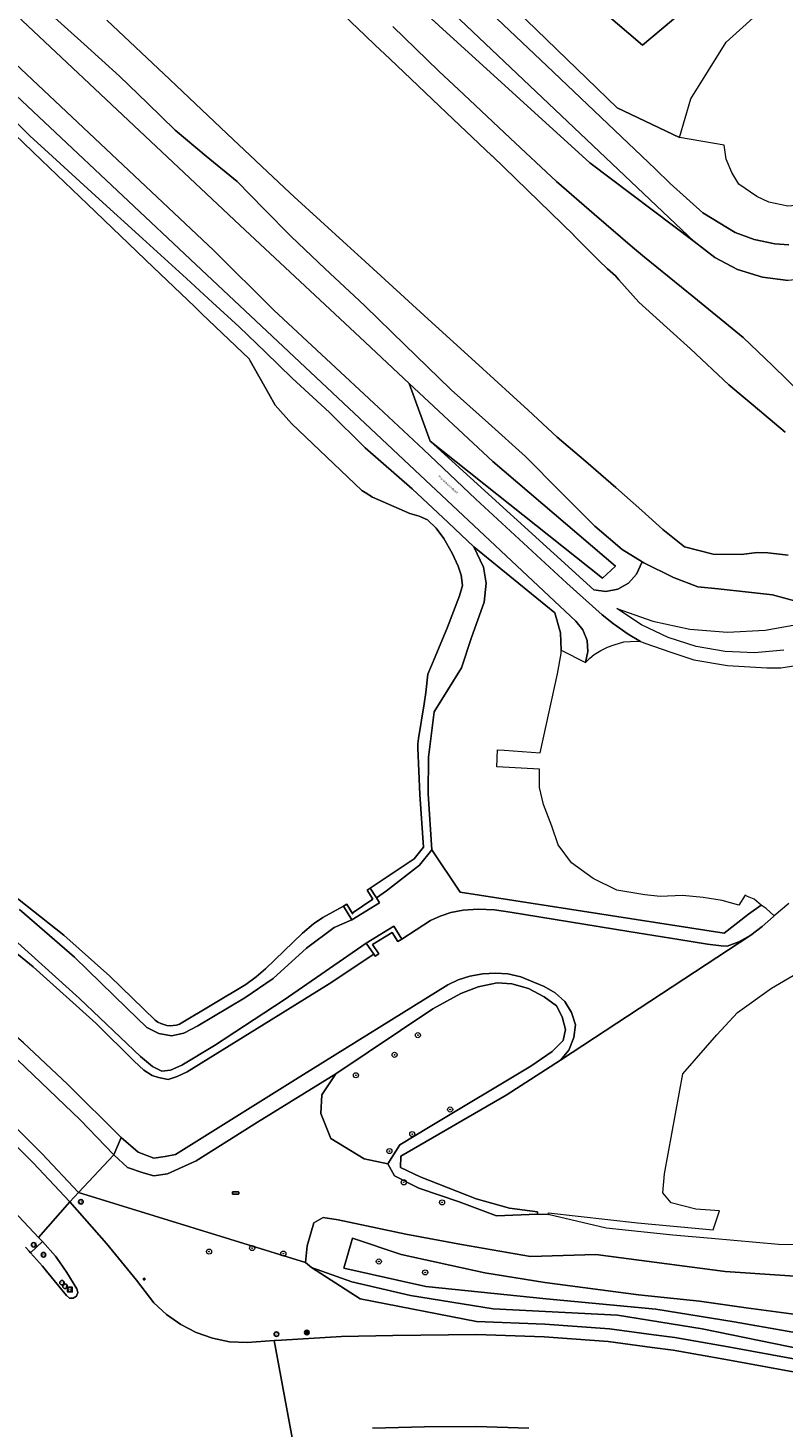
# Model space of a CAD drawing. Header units: metres. Extents: x 73718 to 76933, y 443658 to 446696.
# Tile 119 of 153: x 76390 to 76509, y 445239 to 445458. Entities that reach past the tile are written whole.
import ezdxf
from ezdxf.enums import TextEntityAlignment as Align

# ---------------------------------------------------------------- set-up
doc = ezdxf.new("R2010")
doc.units = ezdxf.units.M
for name, color, linetype, lineweight in [('B-WE-GK-BESCHOEIING-G', 130, 'GK-BESCHOEIING-SO', 18), ('B-WE-GR-BEPLANTING_CULTUUR_BOSPLANTSOEN-GV', 90, 'Continuous', 18), ('B-WE-GR-BOOM-S', 90, 'Continuous', 25), ('B-WE-GW-TALUD_KRUIN-G', 90, 'Continuous', 18), ('B-WE-IE-MEUBILAIR-S', 7, 'Continuous', 25), ('B-WE-KW-KUNSTWERK_STUW-G', 170, 'Continuous', 18), ('B-WE-OG-TERREIN_OEVER-GV', 7, 'Continuous', 18), ('B-WE-OG-TOPOGRAFIE-T18', 10, 'Continuous', 18), ('B-WE-OG-WATER_SLOOT-GV', 120, 'Continuous', 18), ('B-WE-OG-WEG-GV', 7, 'Continuous', 18), ('B-WE-VH-GESLOTENVERHARDING_ASFALT-GV', 10, 'Continuous', 18), ('B-WE-VH-GESLOTENVERHARDING_BETON-GV', 10, 'Continuous', 18), ('B-WE-VH-OPENVERHARDING-GV', 30, 'Continuous', 18), ('B-WE-VH-OPENVERHARDING_BETONSTRAATSTEEN-GV', 30, 'Continuous', 18)]:
    doc.layers.add(name, color=color, linetype=linetype, lineweight=lineweight)
doc.styles.add('NLCS-ISO', font='NLCS-ISO.ttf')
doc.styles.add('NLCS-ISO-M200-T18', font='NLCS-ISO.ttf', dxfattribs={"height": 0.36})
doc.linetypes.add('GK-BESCHOEIING-SO', pattern='A,18,-3,[1,NLCS.SHX,S=0.6,R=0,X=0,Y=0],-3', length=24)

# ---------------------------------------------------------------- blocks, each defined once
blk = doc.blocks.new('SIE-MEUBILAIR_BORD_VERKEER-SO')
at = {"flags": 128}
blk.add_lwpolyline([(-1.8, 1.8), (1.8, 1.8), (1.8, -1.8), (-1.8, -1.8)], close=True, dxfattribs=at)
at = {"style": 'NLCS-ISO'}
blk.add_text('vb', height=1.8, dxfattribs=at).set_placement((0, 0), align=Align.MIDDLE_CENTER)
blk = doc.blocks.new('SIE-MEUBILAIR_BORD_WEGWIJZER-SO')
at = {"flags": 128}
blk.add_lwpolyline([(-1.8, 1.8), (1.8, 1.8), (1.8, -1.8), (-1.8, -1.8)], close=True, dxfattribs=at)
at = {"style": 'NLCS-ISO'}
blk.add_text('ww', height=1.8, dxfattribs=at).set_placement((0, 0), align=Align.MIDDLE_CENTER)
blk = doc.blocks.new('SIE-MEUBILAIR_KAST-SO')
at = {"flags": 128}
blk.add_lwpolyline([(-2, -1), (2, -1, 0.414214), (2.5, -0.5), (2.5, 0.5, 0.414214), (2, 1), (-2, 1, 0.414214), (-2.5, 0.5), (-2.5, -0.5, 0.414214)], format="xyb", close=True, dxfattribs=at)
blk = doc.blocks.new('SIE-MEUBILAIR_PAAL_VRI-SO')
blk.add_circle((0, 0), 1.8)
at = {"style": 'NLCS-ISO'}
blk.add_text('vri', height=1.8, dxfattribs=at).set_placement((0, 0), align=Align.MIDDLE_CENTER)
blk = doc.blocks.new('SIE-MEUBILAIR_PAAL_LICHTMAST-SO')
for points in [[(-0.6, 0), (-1, 0)], [(-0.7, 0.7), (-0.4, 0.4)], [(0, 1), (0, 0.6)], [(0.4, 0.4), (0.7, 0.7)], [(1, 0), (0.6, 0)], [(-0.7, -0.7), (-0.4, -0.4)], [(0, -0.6), (0, -1)], [(0.4, -0.4), (0.7, -0.7)]]:
    blk.add_lwpolyline(points)
blk.add_circle((0, 0), 0.5)
blk = doc.blocks.new('SIE-MEUBILAIR_PAAL_PORTAAL-SO')
blk.add_circle((0, 0), 1.8)
at = {"style": 'NLCS-ISO'}
blk.add_text('pt', height=1.8, dxfattribs=at).set_placement((0, 0), align=Align.MIDDLE_CENTER)
blk = doc.blocks.new('SIE-MEUBILAIR_PAAL_HECTOMETER-SO')
blk.add_circle((0, 0), 1.8)
at = {"style": 'NLCS-ISO'}
blk.add_text('hm', height=1.8, dxfattribs=at).set_placement((0, 0), align=Align.MIDDLE_CENTER)
blk = doc.blocks.new('SIE-MEUBILAIR_PAAL_VERKEERSBORD-SO')
blk.add_circle((0, 0), 1.8)
at = {"style": 'NLCS-ISO'}
blk.add_text('vb', height=1.8, dxfattribs=at).set_placement((0, 0), align=Align.MIDDLE_CENTER)
blk = doc.blocks.new('SIE-MEUBILAIR_PUT_RIOOLPUT-SO')
blk.add_circle((0, 0), 1.8)
at = {"style": 'NLCS-ISO'}
blk.add_text('RI', height=1.8, dxfattribs=at).set_placement((0, 0), align=Align.MIDDLE_CENTER)
blk = doc.blocks.new('SGR-BOOM_GBKN-SO')
at = {"linetype": 'ByBlock', "lineweight": 18}
h = blk.add_hatch(color=0, dxfattribs=at)
h.dxf.hatch_style = 1
edge = h.paths.add_edge_path()
edge.add_arc((0, 0), 0.25, 0, 360)
at = {"color": 0, "linetype": 'ByBlock', "lineweight": 18}
for radius in [2, 0.25]:
    blk.add_circle((0, 0), radius, dxfattribs=at)
at = {"color": 0, "linetype": 'ByBlock', "lineweight": 18, "style": 'NLCS-ISO'}
blk.add_attdef('SOORT', (2.5, 0), '', height=1.5, dxfattribs=at)

msp = doc.modelspace()

# ---------------------------------------------------------------- linework, layer by layer
at = {"layer": 'B-WE-GK-BESCHOEIING-G', "flags": 128}
for points in [[(76360.004, 445337.941), (76362.211, 445337.898), (76364.197, 445337.73), (76367.051, 445336.759), (76371.405, 445334.239), (76381.594, 445327.15), (76395.936, 445315.845), (76403.145, 445309.436), (76410.283, 445302.541)], [(76360.549, 445321.781), (76360.93, 445322.196), (76359.543, 445323.904), (76358.731, 445324.894), (76358.181, 445326.06), (76358.113, 445327.389), (76358.397, 445328.616), (76359.276, 445329.97), (76360.413, 445330.685), (76361.019, 445330.995), (76362.972, 445331.07), (76364.963, 445330.349), (76369.02, 445327.656), (76376.021, 445322.704), (76383.056, 445317.446), (76391.09, 445310.921), (76400.99, 445301.988), (76406.964, 445296.121), (76408.465, 445294.695), (76409.774, 445293.827), (76410.775, 445293.558), (76412.287, 445293.214), (76413.711, 445293.693), (76415.284, 445294.413), (76430.681, 445303.961), (76437.568, 445308.247), (76444.598, 445312.866)], [(76414.106, 445301.901), (76424.501, 445308.149), (76426.142, 445309.33), (76427.584, 445310.602), (76433.411, 445316.166), (76435.129, 445317.635), (76436.609, 445318.656), (76440.342, 445320.723), (76441.314, 445319.161)], [(76448.991, 445315.237), (76453.519, 445318.175), (76455.018, 445318.854), (76456.678, 445319.407), (76458.629, 445319.77), (76460.953, 445319.954), (76463.545, 445319.836), (76466.009, 445319.458), (76484.652, 445316.45), (76492.499, 445315.184), (76496.962, 445314.455), (76499.138, 445314.186), (76500.078, 445314.139), (76501.913, 445314.803), (76503.774, 445315.876), (76505.549, 445317.23)], [(76470.303, 445272.446), (76465.901, 445273.032), (76460.684, 445274.499), (76451.872, 445277.937), (76448.764, 445279.426), (76448.824, 445281.194), (76465.353, 445290.78), (76473.922, 445296.251), (76475.229, 445297.84), (76475.972, 445299.81), (76476.24, 445301.801), (76475.642, 445303.734), (76474.593, 445305.476), (76473.091, 445306.803), (76471.336, 445307.833), (76467.679, 445309.308), (76465.621, 445309.801), (76463.71, 445309.905), (76461.723, 445309.783), (76459.682, 445309.425), (76457.838, 445308.841), (76456.237, 445308.069), (76433.148, 445293.722), (76413.476, 445281.474), (76411.844, 445281.124), (76410.039, 445280.855), (76407.616, 445281.822), (76404.953, 445284.111), (76396.512, 445292.498), (76389.584, 445298.969), (76380.82, 445306.578), (76372.947, 445312.809), (76369.615, 445315.256), (76367.478, 445316.502), (76365.878, 445317.115), (76365.345, 445316.719)]]:
    msp.add_lwpolyline(points, dxfattribs=at)
at = {"layer": 'B-WE-GK-BESCHOEIING-G'}
msp.add_lwpolyline([(76410.283, 445302.541, 0.2651423), (76414.106, 445301.901)], format="xyb", dxfattribs=at)
at = {"layer": 'B-WE-GR-BEPLANTING_CULTUUR_BOSPLANTSOEN-GV', "flags": 128}
for points in [[(76528.305, 445468.618), (76484.76, 445486.934), (76459.269, 445497.697), (76443.224, 445504.471), (76425.684, 445511.876), (76421.339, 445505.14), (76426.649, 445500), (76443.224, 445483.957), (76482.782, 445445.667), (76492.611, 445441.037), (76494.37, 445447.089), (76499.903, 445455.987), (76513.124, 445467.917), (76519.24, 445469.501)], [(76476.82, 445483.856), (76456.577, 445493.559), (76453.449, 445486.843), (76470.711, 445469.282), (76486.794, 445455.515), (76505.616, 445471.37)], [(76476.82, 445483.856), (76505.616, 445471.37), (76486.794, 445455.515), (76470.711, 445469.282), (76453.449, 445486.843), (76456.577, 445493.559)], [(76453.435, 445393.38), (76480.475, 445371.903), (76482.528, 445373.794), (76463.262, 445390.173), (76450.168, 445402.415)]]:
    msp.add_lwpolyline(points, close=True, dxfattribs=at)
msp.add_lwpolyline([(76365.71, 445481.599), (76423.576, 445427.277), (76443.224, 445408.908), (76450.168, 445402.415), (76463.262, 445390.173), (76482.528, 445373.794), (76480.475, 445371.903), (76453.435, 445393.38), (76479.134, 445370.032), (76481.029, 445369.794), (76482.905, 445370.164), (76484.569, 445371.105), (76485.853, 445372.521), (76486.709, 445374.458), (76483.597, 445376.378), (76479.278, 445380.049), (76473.87, 445385.493), (76468.407, 445390.992), (76462.605, 445396.185), (76456.745, 445401.431), (76456.63, 445401.543), (76449.452, 445408.506), (76443.224, 445414.549), (76442.275, 445415.469), (76436.974, 445420.447), (76431.62, 445425.476), (76427.394, 445429.774), (76423.125, 445434.115), (76418.29, 445438.126), (76413.406, 445442.178), (76409.072, 445446.404), (76404.695, 445450.673), (76399.108, 445455.687), (76393.464, 445460.752)], dxfattribs=at)
at = {"layer": 'B-WE-GW-TALUD_KRUIN-G', "flags": 128}
msp.add_lwpolyline([(76594.543, 445256.266), (76594.41, 445251.835), (76589.627, 445251.358), (76582.112, 445251.281), (76553.64, 445250.187), (76536.833, 445250.338), (76517.82, 445252.256), (76501.155, 445255.175), (76488.856, 445257.197), (76471.676, 445258.791), (76452.786, 445260.745), (76439.914, 445263.605), (76441.261, 445268.318), (76448.9, 445265.736), (76462.042, 445262.898), (76471.45, 445261.37), (76486.141, 445259.415), (76495.751, 445258.465), (76503.068, 445257.417), (76514.826, 445255.823), (76534.83, 445253.925), (76555.404, 445254.028), (76568.049, 445254.477), (76586.481, 445255.711)], close=True, dxfattribs=at)
at = {"layer": 'B-WE-KW-KUNSTWERK_STUW-G', "flags": 128}
msp.add_lwpolyline([(76441.2, 445319.344), (76444.421, 445321.498)], dxfattribs=at)
at = {"layer": 'B-WE-OG-TERREIN_OEVER-GV', "flags": 128}
for points in [[(76437.571, 445462.423), (76443.224, 445457.04), (76444.813, 445455.527), (76447.087, 445453.361), (76456.001, 445444.928), (76463.142, 445438.172), (76463.225, 445438.092), (76475.992, 445425.681), (76476.048, 445425.626), (76479.327, 445422.321), (76479.936, 445421.707), (76481.306, 445420.436), (76482.535, 445419.326), (76483.071, 445418.718), (76486.196, 445415.178), (76490.6, 445411.222), (76494.332, 445407.871), (76500.358, 445402.222), (76502.887, 445400.102), (76504.155, 445399.039), (76509.184, 445394.779)], [(76393.464, 445460.752), (76399.108, 445455.687), (76404.695, 445450.673), (76409.072, 445446.404), (76413.406, 445442.178), (76418.29, 445438.126), (76423.125, 445434.115), (76427.394, 445429.774), (76431.62, 445425.476), (76436.974, 445420.447), (76442.275, 445415.469), (76443.224, 445414.549), (76449.452, 445408.506), (76456.63, 445401.543), (76456.745, 445401.431), (76462.605, 445396.185), (76468.407, 445390.992), (76473.87, 445385.493), (76479.278, 445380.049), (76483.597, 445376.378), (76486.709, 445374.458), (76486.981, 445374.29), (76491.661, 445371.987), (76495.476, 445370.547), (76498.644, 445370.187), (76503.395, 445369.683), (76507.211, 445369.251), (76511.242, 445368.171)], [(76509.64, 445375.516), (76506.443, 445375.865), (76504.797, 445375.929), (76502.271, 445375.599), (76497.879, 445375.672), (76493.38, 445376.787), (76489.977, 445379.508), (76486.662, 445382.521), (76482.594, 445386.137), (76477.867, 445390.174), (76473.386, 445394.001), (76468.84, 445398.237), (76466.456, 445400.41), (76460.526, 445405.816), (76453.139, 445412.55), (76443.224, 445421.589), (76440.379, 445424.182), (76432.1, 445431.729), (76430.582, 445433.159), (76421.589, 445441.629), (76412.572, 445450.12), (76402.658, 445459.457)], [(76511.818, 445400.783), (76507.187, 445405.233), (76502.603, 445409.638), (76494.852, 445415.957), (76487.102, 445422.276), (76485.193, 445423.832), (76479.212, 445428.993), (76473.291, 445434.103), (76465.997, 445440.944), (76458.703, 445447.784), (76454.765, 445451.477), (76447.574, 445458.426)], [(76385.408, 445444.18), (76392.402, 445437.492), (76399.628, 445430.583), (76410.027, 445420.64), (76416.453, 445414.495), (76417.61, 445413.389), (76425.042, 445406.283), (76425.206, 445405.99), (76428.109, 445400.797), (76429.095, 445399.032), (76431.657, 445396.169), (76442.713, 445385.64), (76443.224, 445385.325), (76444.365, 445384.62), (76450.263, 445382.008), (76451.695, 445381.631), (76453.05, 445381.028), (76454.406, 445379.747), (76455.602, 445378.111), (76456.919, 445375.786), (76457.849, 445373.771), (76458.314, 445372.337), (76458.508, 445370.749), (76458.043, 445369.121), (76456.144, 445364.2), (76454.205, 445359.537), (76453.083, 445356.838), (76452.771, 445353.97), (76452.496, 445352.185), (76451.63, 445346.703), (76451.504, 445345.901), (76451.53, 445345.27), (76451.834, 445337.964), (76452.394, 445329.662), (76450.906, 445327.841), (76444.028, 445323.248), (76445.015, 445321.707), (76446.608, 445322.845), (76451.791, 445326.867), (76453.727, 445329.237), (76453.133, 445338.052), (76453.188, 445343.825), (76454.096, 445350.899), (76458.387, 445357.798), (76459.915, 445362.573), (76461.93, 445368.141), (76462.219, 445371.117), (76461.835, 445373.612), (76460.299, 445376.78), (76456.267, 445380.62), (76450.604, 445385.899), (76443.224, 445392.333), (76443.117, 445392.426), (76437.646, 445397.897), (76431.79, 445403.273), (76427.594, 445407.325), (76423.439, 445411.336), (76419.291, 445415.147), (76415.184, 445418.919), (76408.273, 445425.158), (76400.888, 445431.901), (76393.503, 445438.643), (76390.611, 445441.284), (76386.559, 445445.384)], [(76410.283, 445302.541), (76403.145, 445309.436), (76395.936, 445315.845), (76381.594, 445327.15)], [(76388.96, 445319.881), (76397.63, 445312.404), (76405.821, 445304.412), (76408.965, 445301.405), (76410.82, 445300.429), (76412.85, 445300.094), (76414.791, 445300.492), (76416.969, 445301.634), (76424.369, 445306.02), (76428.806, 445309.047), (76434.028, 445313.821), (76438.369, 445317.053), (76441.168, 445318.256), (76439.818, 445320.433)], [(76439.818, 445320.433), (76436.609, 445318.656), (76435.129, 445317.635), (76433.411, 445316.166), (76427.584, 445310.602), (76426.142, 445309.33), (76424.501, 445308.149), (76414.106, 445301.901)], [(76383.056, 445317.446), (76391.09, 445310.921), (76400.99, 445301.988), (76406.964, 445296.121), (76408.465, 445294.695), (76409.774, 445293.827), (76410.775, 445293.558), (76412.287, 445293.214), (76413.711, 445293.693), (76415.284, 445294.413), (76430.681, 445303.961), (76437.568, 445308.247), (76444.598, 445312.866), (76443.418, 445314.594), (76430.509, 445305.747), (76419.598, 445298.576), (76414.479, 445295.483), (76412.678, 445294.694), (76411.307, 445294.518), (76409.861, 445295.287), (76407.974, 445296.807), (76398.39, 445305.947), (76388.705, 445314.652)]]:
    msp.add_lwpolyline(points, dxfattribs=at)
for points in [[(76380.82, 445306.578), (76372.947, 445312.809), (76369.615, 445315.256), (76367.478, 445316.502), (76365.878, 445317.115), (76365.345, 445316.719), (76364.845, 445316.32), (76364.551, 445315.582), (76366.942, 445313.418), (76374.427, 445308.255), (76381.364, 445302.791), (76388.686, 445296.276), (76398.496, 445286.885), (76403.778, 445281.41), (76404.953, 445284.111), (76396.512, 445292.498), (76389.584, 445298.969)], [(76473.922, 445296.251), (76475.229, 445297.84), (76475.972, 445299.81), (76476.24, 445301.801), (76475.642, 445303.734), (76474.593, 445305.476), (76473.091, 445306.803), (76471.336, 445307.833), (76467.679, 445309.308), (76465.621, 445309.801), (76463.71, 445309.905), (76461.723, 445309.783), (76459.682, 445309.425), (76457.838, 445308.841), (76456.237, 445308.069), (76433.148, 445293.722), (76413.476, 445281.474), (76411.844, 445281.124), (76410.039, 445280.855), (76407.616, 445281.822), (76404.953, 445284.111), (76403.778, 445281.41), (76405.951, 445279.413), (76408.369, 445278.563), (76410.051, 445278.083), (76412.195, 445278.417), (76416.7, 445280.473), (76426.323, 445286.519), (76438.64, 445294.109), (76453.882, 445304.307), (76458.252, 445306.695), (76460.997, 445307.785), (76463.948, 445308.38), (76466.286, 445308.223), (76468.856, 445307.509), (76471.361, 445306.172), (76473.253, 445304.781), (76474.168, 445303.056), (76474.668, 445301.071), (76474.345, 445299.34), (76472.592, 445297.632), (76469.273, 445295.303), (76453.456, 445285.83), (76448.687, 445282.954), (76446.815, 445279.969), (76447.832, 445278.102), (76451.67, 445276.155), (76457.972, 445274.021), (76463.866, 445271.826), (76470.278, 445272.093), (76470.303, 445272.446), (76465.901, 445273.032), (76460.684, 445274.499), (76451.872, 445277.937), (76448.764, 445279.426), (76448.824, 445281.194), (76465.353, 445290.78)]]:
    msp.add_lwpolyline(points, close=True, dxfattribs=at)
at = {"layer": 'B-WE-OG-TERREIN_OEVER-GV'}
msp.add_lwpolyline([(76414.106, 445301.901, -0.2651423), (76410.283, 445302.541)], format="xyb", dxfattribs=at)
at = {"layer": 'B-WE-OG-WATER_SLOOT-GV', "flags": 128}
for points in [[(76509.184, 445394.779), (76504.155, 445399.039), (76502.887, 445400.102), (76500.358, 445402.222), (76494.332, 445407.871), (76490.6, 445411.222), (76486.196, 445415.178), (76483.071, 445418.718), (76482.535, 445419.326), (76481.306, 445420.436), (76479.936, 445421.707), (76479.327, 445422.321), (76476.048, 445425.626), (76475.992, 445425.681), (76463.225, 445438.092), (76463.142, 445438.172), (76456.001, 445444.928), (76447.087, 445453.361), (76444.813, 445455.527), (76443.224, 445457.04), (76437.571, 445462.423)], [(76402.658, 445459.457), (76412.572, 445450.12), (76421.589, 445441.629), (76430.582, 445433.159), (76432.1, 445431.729), (76440.379, 445424.182), (76443.224, 445421.589), (76453.139, 445412.55), (76460.526, 445405.816), (76466.456, 445400.41), (76468.84, 445398.237), (76473.386, 445394.001), (76477.867, 445390.174), (76482.594, 445386.137), (76486.662, 445382.521), (76489.977, 445379.508), (76493.38, 445376.787), (76497.879, 445375.672), (76502.271, 445375.599), (76504.797, 445375.929), (76506.443, 445375.865), (76509.64, 445375.516)], [(76414.106, 445301.901), (76424.501, 445308.149), (76426.142, 445309.33), (76427.584, 445310.602), (76433.411, 445316.166), (76435.129, 445317.635), (76436.609, 445318.656), (76439.818, 445320.433), (76440.342, 445320.723), (76441.2, 445319.344), (76444.421, 445321.498), (76443.532, 445322.916), (76444.028, 445323.248), (76450.906, 445327.841), (76452.394, 445329.662), (76451.834, 445337.964), (76451.53, 445345.27), (76451.504, 445345.901), (76451.63, 445346.703), (76452.496, 445352.185), (76452.771, 445353.97), (76453.083, 445356.838), (76454.205, 445359.537), (76456.144, 445364.2), (76458.043, 445369.121), (76458.508, 445370.749), (76458.314, 445372.337), (76457.849, 445373.771), (76456.919, 445375.786), (76455.602, 445378.111), (76454.406, 445379.747), (76453.05, 445381.028), (76451.695, 445381.631), (76450.263, 445382.008), (76444.365, 445384.62), (76443.224, 445385.325), (76442.713, 445385.64), (76431.657, 445396.169), (76429.095, 445399.032), (76428.109, 445400.797), (76425.206, 445405.99), (76425.042, 445406.283), (76417.61, 445413.389), (76416.453, 445414.495), (76410.027, 445420.64), (76399.628, 445430.583), (76392.402, 445437.492), (76385.408, 445444.18)], [(76244.614, 445370.359), (76272.223, 445363.223), (76315.42, 445350.025), (76343.735, 445340.313), (76350.772, 445338.762), (76357.901, 445337.982), (76360.004, 445337.941), (76362.211, 445337.898), (76364.197, 445337.73), (76367.051, 445336.759), (76371.405, 445334.239), (76381.594, 445327.15), (76395.936, 445315.845), (76403.145, 445309.436), (76410.283, 445302.541)], [(76389.584, 445298.969), (76396.512, 445292.498), (76404.953, 445284.111), (76407.616, 445281.822), (76410.039, 445280.855), (76411.844, 445281.124), (76413.476, 445281.474), (76433.148, 445293.722), (76456.237, 445308.069), (76457.838, 445308.841), (76459.682, 445309.425), (76461.723, 445309.783), (76463.71, 445309.905), (76465.621, 445309.801), (76467.679, 445309.308), (76471.336, 445307.833), (76473.091, 445306.803), (76474.593, 445305.476), (76475.642, 445303.734), (76476.24, 445301.801), (76475.972, 445299.81), (76475.229, 445297.84), (76473.922, 445296.251), (76503.774, 445315.876), (76501.913, 445314.803), (76500.078, 445314.139), (76499.138, 445314.186), (76496.962, 445314.455), (76492.499, 445315.184), (76484.652, 445316.45), (76466.009, 445319.458), (76463.545, 445319.836), (76460.953, 445319.954), (76458.629, 445319.77), (76456.678, 445319.407), (76455.018, 445318.854), (76453.519, 445318.175), (76448.991, 445315.237), (76448.364, 445314.851), (76447.475, 445316.297), (76444.378, 445314.393), (76445.395, 445312.955), (76444.798, 445312.574), (76444.598, 445312.866), (76437.568, 445308.247), (76430.681, 445303.961), (76415.284, 445294.413), (76413.711, 445293.693), (76412.287, 445293.214), (76410.775, 445293.558), (76409.774, 445293.827), (76408.465, 445294.695), (76406.964, 445296.121), (76400.99, 445301.988), (76391.09, 445310.921), (76383.056, 445317.446)], [(76509.775, 445320.86), (76507.443, 445318.887), (76507.356, 445318.813), (76505.549, 445317.23), (76503.774, 445315.876), (76473.922, 445296.251), (76465.353, 445290.78), (76448.824, 445281.194), (76448.764, 445279.426), (76451.872, 445277.937), (76460.684, 445274.499), (76465.901, 445273.032), (76470.303, 445272.446), (76470.278, 445272.093), (76471.988, 445272.03), (76472.007, 445272.322), (76486.003, 445270.72), (76497.887, 445269.646), (76498.859, 445272.619), (76495.17, 445272.873), (76491.289, 445273.845), (76489.973, 445275.429), (76490.219, 445278.395), (76493.113, 445294.093), (76498.43, 445300.224), (76501.715, 445303.741), (76507.018, 445307.569), (76514.46, 445311.87)]]:
    msp.add_lwpolyline(points, dxfattribs=at)
at = {"layer": 'B-WE-OG-WATER_SLOOT-GV'}
msp.add_lwpolyline([(76410.283, 445302.541, 0.2651423), (76414.106, 445301.901)], format="xyb", dxfattribs=at)
at = {"layer": 'B-WE-OG-WEG-GV', "flags": 128}
for points in [[(76536.96, 445460.058), (76539.904, 445456.858), (76541.311, 445453.915), (76541.439, 445451.099), (76540.543, 445448.667), (76539.228, 445446.927), (76536.832, 445445.084), (76529.892, 445440.627), (76522.882, 445436.125), (76516.354, 445432.285), (76512.643, 445430.493), (76509.571, 445430.237), (76506.616, 445430.873), (76504.708, 445431.773), (76501.892, 445433.693), (76500.784, 445435.553), (76499.92, 445437.64), (76499.588, 445439.836), (76492.611, 445441.037), (76482.782, 445445.667), (76443.224, 445483.957)], [(76511.242, 445368.171), (76507.211, 445369.251), (76503.395, 445369.683), (76498.644, 445370.187), (76495.476, 445370.547), (76491.661, 445371.987), (76486.981, 445374.29), (76486.709, 445374.458), (76485.853, 445372.521), (76484.569, 445371.105), (76482.905, 445370.164), (76481.029, 445369.794), (76479.134, 445370.032), (76453.435, 445393.38), (76450.168, 445402.415), (76443.224, 445408.908), (76423.576, 445427.277), (76365.71, 445481.599)], [(76361.607, 445477.753), (76419.417, 445423.352), (76428.912, 445413.942), (76445.342, 445398.65), (76452.404, 445392.056), (76460.61, 445384.291), (76474.91, 445371.109), (76480.454, 445366.138), (76482.203, 445364.717), (76484.538, 445363.08), (76486.451, 445361.931), (76487.141, 445361.675), (76491.235, 445360.281), (76494.821, 445359.059), (76500.134, 445358.162), (76506.321, 445357.798), (76508.504, 445357.798), (76511.512, 445358.308)], [(76386.559, 445445.384), (76390.611, 445441.284), (76393.503, 445438.643), (76400.888, 445431.901), (76408.273, 445425.158), (76415.184, 445418.919), (76419.291, 445415.147), (76423.439, 445411.336), (76427.594, 445407.325), (76431.79, 445403.273), (76437.646, 445397.897), (76443.117, 445392.426), (76443.224, 445392.333), (76450.604, 445385.899), (76456.267, 445380.62), (76460.299, 445376.78), (76473.02, 445366.421), (76473.89, 445363.31), (76474.008, 445360.573), (76477.85, 445358.666), (76478.217, 445360.381), (76478.071, 445362.13), (76477.426, 445363.761), (76476.332, 445365.139), (76451.899, 445388.048), (76443.224, 445396.18), (76416.654, 445421.086), (76359.282, 445475.047)], [(76443.224, 445469.177), (76478.516, 445437.044), (76494.91, 445424.71), (76443.224, 445473.68)], [(76582.942, 445472.398), (76553.707, 445443.822), (76547.62, 445438.46), (76545.448, 445436.78), (76542.301, 445434.621), (76539.052, 445432.62), (76528.888, 445426.491), (76520.66, 445421.682), (76518.307, 445420.597), (76516.319, 445419.847), (76512.289, 445418.855), (76509.626, 445418.595), (76505.592, 445419.103), (76501.714, 445420.321), (76498.115, 445422.21), (76494.91, 445424.71), (76478.516, 445437.044), (76443.224, 445469.177)], [(76457.108, 445466.193), (76471.757, 445452.267), (76488.745, 445436.137), (76491.14, 445433.804), (76496.256, 445429.201), (76501.304, 445426.131), (76504.286, 445425.026), (76507.547, 445424.351), (76509.747, 445424.171)], [(76447.574, 445458.426), (76454.765, 445451.477), (76458.703, 445447.784), (76465.997, 445440.944), (76473.291, 445434.103), (76479.212, 445428.993), (76485.193, 445423.832), (76487.102, 445422.276), (76494.852, 445415.957), (76502.603, 445409.638), (76507.187, 445405.233), (76511.818, 445400.783)], [(76508.968, 445360.613), (76504.369, 445360.18), (76499.753, 445360.368), (76495.205, 445361.174), (76490.807, 445362.584), (76486.637, 445364.572), (76482.773, 445367.103), (76488.379, 445365.135), (76494.192, 445363.906), (76500.115, 445363.438), (76506.05, 445363.737), (76511.892, 445364.798)], [(76235.125, 445360.989), (76262.805, 445352.213), (76286.762, 445344.047), (76304.773, 445337.475), (76321.551, 445330.475), (76328.094, 445327.373), (76332.567, 445325.255), (76343.184, 445319.58), (76353.463, 445313.444), (76364.16, 445306.044), (76372.435, 445299.635), (76374.08, 445298.361), (76384.29, 445289.68), (76392.533, 445281.539), (76398.258, 445275.491), (76403.778, 445281.41), (76398.496, 445286.885), (76388.686, 445296.276), (76381.364, 445302.791), (76374.427, 445308.255), (76366.942, 445313.418), (76364.551, 445315.582), (76364.845, 445316.32), (76360.142, 445321.415)], [(76388.705, 445314.652), (76398.39, 445305.947), (76407.974, 445296.807), (76409.861, 445295.287), (76411.307, 445294.518), (76412.678, 445294.694), (76414.479, 445295.483), (76419.598, 445298.576), (76430.509, 445305.747), (76443.418, 445314.594), (76447.749, 445317.257), (76448.991, 445315.237), (76453.519, 445318.175), (76455.018, 445318.854), (76456.678, 445319.407), (76458.629, 445319.77), (76460.953, 445319.954), (76463.545, 445319.836), (76466.009, 445319.458), (76484.652, 445316.45), (76492.499, 445315.184), (76496.962, 445314.455), (76499.138, 445314.186), (76500.078, 445314.139), (76501.913, 445314.803), (76503.774, 445315.876), (76505.549, 445317.23), (76507.356, 445318.813), (76507.443, 445318.887), (76506.177, 445320.065), (76505.387, 445320.591), (76503.443, 445319.187), (76499.577, 445316.205), (76458.139, 445322.642), (76453.727, 445329.237), (76451.791, 445326.867), (76446.608, 445322.845), (76445.015, 445321.707), (76445.503, 445320.945), (76441.168, 445318.256), (76438.369, 445317.053), (76434.028, 445313.821), (76428.806, 445309.047), (76424.369, 445306.02), (76416.969, 445301.634), (76414.791, 445300.492), (76412.85, 445300.094), (76410.82, 445300.429), (76408.965, 445301.405), (76405.821, 445304.412), (76397.63, 445312.404), (76388.96, 445319.881)], [(76530.039, 445267.07), (76508.111, 445267.319), (76497.589, 445268.257), (76491.541, 445268.797), (76481.06, 445269.869), (76471.988, 445272.03), (76470.278, 445272.093), (76463.866, 445271.826), (76457.972, 445274.021), (76451.67, 445276.155), (76447.832, 445278.102), (76446.815, 445279.969), (76443.094, 445280.778), (76437.867, 445283.972), (76436.27, 445287.892), (76436.415, 445290.796), (76438.64, 445294.109), (76426.323, 445286.519), (76416.7, 445280.473), (76412.195, 445278.417), (76410.051, 445278.083), (76408.369, 445278.563), (76405.951, 445279.413), (76403.778, 445281.41), (76398.258, 445275.491), (76433.875, 445264.527), (76434.11, 445267.143), (76435.189, 445270.748), (76436.626, 445271.587), (76438.98, 445271.219), (76449.606, 445268.958), (76458.385, 445267.342), (76469.22, 445265.472), (76479.458, 445265.768), (76499.744, 445263.073), (76518.509, 445261.862)], [(76382.938, 445288.205), (76391.104, 445280.14), (76396.891, 445274.026), (76398.258, 445275.491), (76392.533, 445281.539), (76384.29, 445289.68)], [(76525.078, 445246.728), (76500.222, 445251.253), (76491.876, 445252.738), (76488.578, 445253.167), (76481.596, 445254.075), (76471.47, 445254.848), (76460.738, 445255.226), (76442.429, 445258.801), (76434.823, 445263.707), (76433.875, 445264.527), (76398.258, 445275.491), (76396.891, 445274.026), (76402.627, 445267.491), (76407.36, 445261.758), (76410.055, 445258.197), (76412.044, 445256.327), (76414.275, 445254.753), (76416.704, 445253.505), (76419.282, 445252.608), (76421.961, 445252.079), (76424.687, 445251.929), (76428.949, 445252.249), (76430.123, 445252.337), (76439.509, 445252.902), (76447.594, 445253.062), (76460.715, 445253.226), (76471.359, 445252.851), (76481.391, 445252.085), (76488.32, 445251.184), (76491.572, 445250.761), (76499.868, 445249.285), (76524.72, 445244.76)], [(76389.908, 445266.913), (76390.491, 445266.27), (76390.697, 445266.043), (76392.574, 445267.784), (76391.942, 445268.453), (76388.085, 445272.56)], [(76518.509, 445261.862), (76499.744, 445263.073), (76479.458, 445265.768), (76469.22, 445265.472), (76458.385, 445267.342), (76449.606, 445268.958), (76438.98, 445271.219), (76436.626, 445271.587), (76435.189, 445270.748), (76434.11, 445267.143), (76433.875, 445264.527), (76434.823, 445263.707), (76441.167, 445261.461), (76450.354, 445259.315), (76463.353, 445257.235), (76482.876, 445256.251), (76496.161, 445254.109), (76511.978, 445250.838)], [(76511.978, 445250.838), (76496.161, 445254.109), (76482.876, 445256.251), (76463.353, 445257.235), (76450.354, 445259.315), (76441.167, 445261.461), (76434.823, 445263.707), (76442.429, 445258.801), (76460.738, 445255.226), (76471.47, 445254.848), (76481.596, 445254.075), (76488.578, 445253.167), (76491.876, 445252.738), (76500.222, 445251.253), (76525.078, 445246.728)]]:
    msp.add_lwpolyline(points, dxfattribs=at)
for points in [[(76453.727, 445329.237), (76458.139, 445322.642), (76499.577, 445316.205), (76503.443, 445319.187), (76505.387, 445320.591), (76504.289, 445321.513), (76503.247, 445321.956), (76502.907, 445322.124), (76501.924, 445320.558), (76499.302, 445321.285), (76496.303, 445321.772), (76493.06, 445322.096), (76489.575, 445321.934), (76487.143, 445322.177), (76482.765, 445322.907), (76479.036, 445324.771), (76475.631, 445327.203), (76473.523, 445330.041), (76472.551, 445332.959), (76471.254, 445336.364), (76470.605, 445339.039), (76470.605, 445341.942), (76463.919, 445342.298), (76464.027, 445344.949), (76465.064, 445344.873), (76470.689, 445344.462), (76473.419, 445356.851), (76474.029, 445360.082), (76474.008, 445360.573), (76473.89, 445363.31), (76473.02, 445366.421), (76460.299, 445376.78), (76461.835, 445373.612), (76462.219, 445371.117), (76461.93, 445368.141), (76459.915, 445362.573), (76458.387, 445357.798), (76454.096, 445350.899), (76453.188, 445343.825), (76453.133, 445338.052)], [(76469.273, 445295.303), (76472.592, 445297.632), (76474.345, 445299.34), (76474.668, 445301.071), (76474.168, 445303.056), (76473.253, 445304.781), (76471.361, 445306.172), (76468.856, 445307.509), (76466.286, 445308.223), (76463.948, 445308.38), (76460.997, 445307.785), (76458.252, 445306.695), (76453.882, 445304.307), (76438.64, 445294.109), (76436.415, 445290.796), (76436.27, 445287.892), (76437.867, 445283.972), (76443.094, 445280.778), (76446.815, 445279.969), (76448.687, 445282.954), (76453.456, 445285.83)], [(76471.676, 445258.791), (76488.856, 445257.197), (76501.155, 445255.175), (76517.82, 445252.256), (76536.833, 445250.338), (76553.64, 445250.187), (76582.112, 445251.281), (76589.627, 445251.358), (76594.41, 445251.835), (76594.543, 445256.266), (76586.481, 445255.711), (76568.049, 445254.477), (76555.404, 445254.028), (76534.83, 445253.925), (76514.826, 445255.823), (76503.068, 445257.417), (76495.751, 445258.465), (76486.141, 445259.415), (76471.45, 445261.37), (76462.042, 445262.898), (76448.9, 445265.736), (76441.261, 445268.318), (76439.914, 445263.605), (76452.786, 445260.745)], [(76471.676, 445258.791), (76452.786, 445260.745), (76439.914, 445263.605), (76441.261, 445268.318), (76448.9, 445265.736), (76462.042, 445262.898), (76471.45, 445261.37), (76486.141, 445259.415), (76495.751, 445258.465), (76503.068, 445257.417), (76514.826, 445255.823), (76534.83, 445253.925), (76555.404, 445254.028), (76568.049, 445254.477), (76586.481, 445255.711), (76594.543, 445256.266), (76594.41, 445251.835), (76589.627, 445251.358), (76582.112, 445251.281), (76553.64, 445250.187), (76536.833, 445250.338), (76517.82, 445252.256), (76501.155, 445255.175), (76488.856, 445257.197)]]:
    msp.add_lwpolyline(points, close=True, dxfattribs=at)
at = {"layer": 'B-WE-VH-GESLOTENVERHARDING_ASFALT-GV', "flags": 128}
for points in [[(76359.282, 445475.047), (76416.654, 445421.086), (76443.224, 445396.18), (76451.899, 445388.048), (76476.332, 445365.139), (76477.426, 445363.761), (76478.071, 445362.13), (76478.217, 445360.381), (76477.85, 445358.666), (76478.491, 445359.336), (76479.187, 445359.9), (76480.215, 445360.513), (76481.277, 445361.044), (76482.338, 445361.442), (76483.83, 445361.873), (76485.82, 445361.989), (76486.451, 445361.931), (76484.538, 445363.08), (76482.203, 445364.717), (76480.454, 445366.138), (76474.91, 445371.109), (76460.61, 445384.291), (76452.404, 445392.056), (76445.342, 445398.65), (76428.912, 445413.942), (76419.417, 445423.352), (76361.607, 445477.753)], [(76443.224, 445473.68), (76494.91, 445424.71), (76498.115, 445422.21), (76501.714, 445420.321), (76505.592, 445419.103), (76509.626, 445418.595)], [(76509.747, 445424.171), (76507.547, 445424.351), (76504.286, 445425.026), (76501.304, 445426.131), (76496.256, 445429.201), (76491.14, 445433.804), (76488.745, 445436.137), (76471.757, 445452.267), (76457.108, 445466.193)], [(76428.949, 445252.249), (76424.687, 445251.929), (76421.961, 445252.079), (76419.282, 445252.608), (76416.704, 445253.505), (76414.275, 445254.753), (76412.044, 445256.327), (76410.055, 445258.197), (76407.36, 445261.758), (76402.627, 445267.491), (76396.891, 445274.026), (76391.942, 445268.453), (76392.574, 445267.784), (76394.612, 445265.49), (76395.269, 445264.594), (76396.393, 445262.934), (76397.961, 445260.361), (76398.13, 445259.782), (76397.921, 445259.216), (76397.415, 445258.885), (76396.813, 445258.921), (76396.35, 445259.308), (76393.21, 445263.171), (76392.561, 445263.931), (76390.697, 445266.043), (76390.491, 445266.27), (76389.908, 445266.913)], [(76523.076, 445230.33), (76524.72, 445244.76), (76499.868, 445249.285), (76491.572, 445250.761), (76488.32, 445251.184), (76481.391, 445252.085), (76471.359, 445252.851), (76460.715, 445253.226), (76447.594, 445253.062), (76439.509, 445252.902), (76430.123, 445252.337), (76428.949, 445252.249), (76434.139, 445224.293)], [(76434.139, 445224.293), (76428.949, 445252.249)], [(76444.395, 445238.501), (76452.541, 445238.701), (76460.663, 445238.756), (76468.924, 445238.515)]]:
    msp.add_lwpolyline(points, dxfattribs=at)
msp.add_lwpolyline([(76352.38, 445311.761), (76342.199, 445317.838), (76331.667, 445323.468), (76327.238, 445325.566), (76324.121, 445318.908), (76325.72, 445318.16), (76333.225, 445314.335), (76340.725, 445310.122), (76348.454, 445305.371), (76355.388, 445300.731), (76362.338, 445295.674), (76365.793, 445292.908), (76368.979, 445290.357), (76375.643, 445284.667), (76382.018, 445278.755), (76388.085, 445272.56), (76391.942, 445268.453), (76396.891, 445274.026), (76391.104, 445280.14), (76382.938, 445288.205), (76372.819, 445296.808), (76371.21, 445298.054), (76362.978, 445304.43)], close=True, dxfattribs=at)
at = {"layer": 'B-WE-VH-GESLOTENVERHARDING_BETON-GV', "flags": 128}
for points in [[(76439.818, 445320.433), (76441.168, 445318.256), (76445.503, 445320.945), (76445.015, 445321.707), (76444.028, 445323.248), (76443.532, 445322.916), (76444.421, 445321.498), (76441.2, 445319.344), (76440.342, 445320.723)], [(76448.991, 445315.237), (76447.749, 445317.257), (76443.418, 445314.594), (76444.598, 445312.866), (76444.798, 445312.574), (76445.395, 445312.955), (76444.378, 445314.393), (76447.475, 445316.297), (76448.364, 445314.851)]]:
    msp.add_lwpolyline(points, close=True, dxfattribs=at)
at = {"layer": 'B-WE-VH-OPENVERHARDING-GV', "flags": 128}
msp.add_lwpolyline([(76468.924, 445238.515), (76460.663, 445238.756), (76452.541, 445238.701), (76444.395, 445238.501)], dxfattribs=at)
at = {"layer": 'B-WE-VH-OPENVERHARDING_BETONSTRAATSTEEN-GV', "flags": 128}
msp.add_lwpolyline([(76392.574, 445267.784), (76390.697, 445266.043), (76392.561, 445263.931), (76393.21, 445263.171), (76396.35, 445259.308), (76396.813, 445258.921), (76397.415, 445258.885), (76397.921, 445259.216), (76398.13, 445259.782), (76397.961, 445260.361), (76396.393, 445262.934), (76395.269, 445264.594), (76394.612, 445265.49)], close=True, dxfattribs=at)

# ---------------------------------------------------------------- block references
at = {"layer": 'B-WE-GR-BOOM-S', "xscale": 0.2, "yscale": 0.2, "zscale": 0.2}
for p in [(76451.525, 445300.174), (76447.855, 445297.091), (76441.784, 445293.878), (76456.585, 445288.51), (76450.628, 445284.652), (76447.05, 445281.987), (76449.293, 445277.086), (76455.311, 445273.94), (76425.502, 445266.774), (76418.724, 445266.224), (76430.391, 445265.901), (76445.382, 445264.663), (76452.652, 445262.947)]:
    msp.add_blockref('SGR-BOOM_GBKN-SO', p, dxfattribs=at)
at = {"layer": 'B-WE-IE-MEUBILAIR-S', "xscale": 0.2, "yscale": 0.2, "zscale": 0.2}
for name, p in [('SIE-MEUBILAIR_KAST-SO', (76422.889, 445275.42)), ('SIE-MEUBILAIR_PAAL_VERKEERSBORD-SO', (76398.613, 445274.02)), ('SIE-MEUBILAIR_PAAL_VERKEERSBORD-SO', (76391.207, 445267.279)), ('SIE-MEUBILAIR_PUT_RIOOLPUT-SO', (76392.735, 445265.728)), ('SIE-MEUBILAIR_PUT_RIOOLPUT-SO', (76395.648, 445261.341)), ('SIE-MEUBILAIR_PUT_RIOOLPUT-SO', (76396.119, 445260.782)), ('SIE-MEUBILAIR_BORD_WEGWIJZER-SO', (76396.884, 445260.259)), ('SIE-MEUBILAIR_BORD_VERKEER-SO', (76396.884, 445260.259)), ('SIE-MEUBILAIR_PAAL_VRI-SO', (76396.884, 445260.259)), ('SIE-MEUBILAIR_PAAL_LICHTMAST-SO', (76408.538, 445261.906)), ('SIE-MEUBILAIR_PAAL_HECTOMETER-SO', (76429.301, 445253.264)), ('SIE-MEUBILAIR_PAAL_VRI-SO', (76434.073, 445253.527)), ('SIE-MEUBILAIR_PAAL_PORTAAL-SO', (76434.073, 445253.527)), ('SIE-MEUBILAIR_PAAL_LICHTMAST-SO', (76434.073, 445253.527))]:
    msp.add_blockref(name, p, dxfattribs=at)

# ---------------------------------------------------------------- texts
at = {"layer": 'B-WE-OG-TOPOGRAFIE-T18', "style": 'NLCS-ISO-M200-T18'}
msp.add_text('Mariënweerdpad', height=0.36, rotation=318.2, dxfattribs=at).set_placement((76456.236, 445386.554), align=Align.MIDDLE)

doc.saveas('drawing.dxf')
